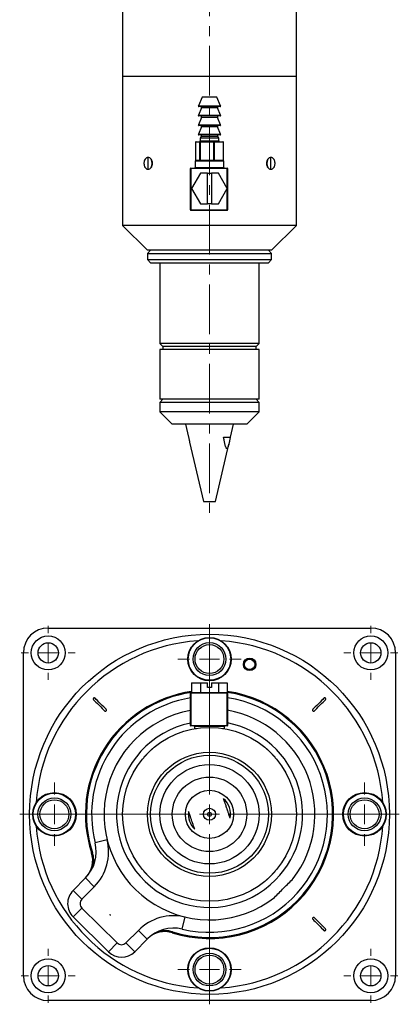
# Model space of a CAD drawing. Header units: inches. Extents: x 2.6 to 30, y 0.5 to 20.4.
# Tile 2 of 4: x 15.4 to 19.3, y 0.5 to 10.4. Entities that reach past the tile are written whole.
import ezdxf

# ---------------------------------------------------------------- set-up
doc = ezdxf.new("R2010")
doc.units = ezdxf.units.IN
doc.header["$MEASUREMENT"] = 0
doc.linetypes.add('CENTERX2', pattern=[0.8, 0.5, -0.1, 0.1, -0.1])

# ---------------------------------------------------------------- blocks, each defined once
blk = doc.blocks.new('SW_CENTERMARKSYMBOL_9')
at = {"color": 0, "linetype": 'Continuous', "lineweight": 18}
for p, q in [((0, 0.2), (0, 0.31875)), ((0, 0), (0, 0.1)), ((-0.2, 0), (-0.31875, 0)), ((0, 0), (-0.1, 0)), ((0, 0), (0, -0.1)), ((0, 0), (0.1, 0)), ((0.2, 0), (0.31875, 0)), ((0, -0.2), (0, -0.31875))]:
    blk.add_line(p, q, dxfattribs=at)
blk = doc.blocks.new('SW_CENTERMARKSYMBOL_10')
at = {"color": 0, "linetype": 'Continuous', "lineweight": 18}
for p, q in [((0, 0.2), (0, 0.31875)), ((0, 0), (0, 0.1)), ((-0.2, 0), (-0.31875, 0)), ((0, 0), (-0.1, 0)), ((0, 0), (0, -0.1)), ((0, 0), (0.1, 0)), ((0.2, 0), (0.31875, 0)), ((0, -0.2), (0, -0.31875))]:
    blk.add_line(p, q, dxfattribs=at)
blk = doc.blocks.new('SW_CENTERMARKSYMBOL_11')
at = {"color": 0, "linetype": 'Continuous', "lineweight": 18}
for p, q in [((0, 0.2), (0, 0.31875)), ((0, 0), (0, 0.1)), ((-0.2, 0), (-0.31875, 0)), ((0, 0), (-0.1, 0)), ((0, 0), (0, -0.1)), ((0, 0), (0.1, 0)), ((0.2, 0), (0.31875, 0)), ((0, -0.2), (0, -0.31875))]:
    blk.add_line(p, q, dxfattribs=at)
blk = doc.blocks.new('SW_CENTERMARKSYMBOL_12')
at = {"color": 0, "linetype": 'Continuous', "lineweight": 18}
for p, q in [((0, 0.2), (0, 0.31875)), ((0, 0), (0, 0.1)), ((-0.2, 0), (-0.31875, 0)), ((0, 0), (-0.1, 0)), ((0, 0), (0, -0.1)), ((0, 0), (0.1, 0)), ((0.2, 0), (0.31875, 0)), ((0, -0.2), (0, -0.31875))]:
    blk.add_line(p, q, dxfattribs=at)
blk = doc.blocks.new('SW_CENTERMARKSYMBOL_13')
at = {"color": 0, "linetype": 'Continuous', "lineweight": 18}
for p, q in [((0, 0.2), (0, 1.9125)), ((0, 0), (0, 0.1)), ((-0.2, 0), (-1.9125, 0)), ((0, 0), (-0.1, 0)), ((0, 0), (0, -0.1)), ((0, 0), (0.1, 0)), ((0.2, 0), (1.9125, 0)), ((0, -0.2), (0, -1.9125))]:
    blk.add_line(p, q, dxfattribs=at)
blk = doc.blocks.new('SW_CENTERMARKSYMBOL_14')
at = {"color": 0, "linetype": 'Continuous', "lineweight": 18}
for p, q in [((0, 0.2), (0, 0.2715)), ((0, 0), (0, 0.1)), ((-0.2, 0), (-0.2715, 0)), ((0, 0), (-0.1, 0)), ((0, 0), (0, -0.1)), ((0, 0), (0.1, 0)), ((0.2, 0), (0.2715, 0)), ((0, -0.2), (0, -0.2715))]:
    blk.add_line(p, q, dxfattribs=at)
blk = doc.blocks.new('SW_CENTERMARKSYMBOL_15')
at = {"color": 0, "linetype": 'Continuous', "lineweight": 18}
for p, q in [((0, 0.2), (0, 0.2715)), ((0, 0), (0, 0.1)), ((-0.2, 0), (-0.2715, 0)), ((0, 0), (-0.1, 0)), ((0, 0), (0, -0.1)), ((0, 0), (0.1, 0)), ((0.2, 0), (0.2715, 0)), ((0, -0.2), (0, -0.2715))]:
    blk.add_line(p, q, dxfattribs=at)
blk = doc.blocks.new('SW_CENTERMARKSYMBOL_16')
at = {"color": 0, "linetype": 'Continuous', "lineweight": 18}
for p, q in [((0, 0.2), (0, 0.2715)), ((0, 0), (0, 0.1)), ((-0.2, 0), (-0.2715, 0)), ((0, 0), (-0.1, 0)), ((0, 0), (0, -0.1)), ((0, 0), (0.1, 0)), ((0.2, 0), (0.2715, 0)), ((0, -0.2), (0, -0.2715))]:
    blk.add_line(p, q, dxfattribs=at)
blk = doc.blocks.new('SW_CENTERMARKSYMBOL_17')
at = {"color": 0, "linetype": 'Continuous', "lineweight": 18}
for p, q in [((0, 0.2), (0, 0.2715)), ((0, 0), (0, 0.1)), ((-0.2, 0), (-0.2715, 0)), ((0, 0), (-0.1, 0)), ((0, 0), (0, -0.1)), ((0, 0), (0.1, 0)), ((0.2, 0), (0.2715, 0)), ((0, -0.2), (0, -0.2715))]:
    blk.add_line(p, q, dxfattribs=at)

msp = doc.modelspace()

# ---------------------------------------------------------------- linework, layer by layer
at = {"color": 7, "linetype": 'CENTERX2', "lineweight": 18}
msp.add_line((17.3377, 14.9802), (17.3377, 5.4544), dxfattribs=at)
at = {"color": 7, "linetype": 'Continuous', "lineweight": 25}
for p, q in [((16.4627, 11.4695), (16.4627, 9.8733)), ((18.2127, 9.8733), (18.2127, 11.4695)), ((16.4627, 9.8733), (16.4627, 8.3733)), ((18.2127, 8.3733), (18.2127, 9.8733)), ((17.2627, 9.6653), (17.2255, 9.5772)), ((17.2878, 9.6653), (17.2627, 9.6653)), ((17.4127, 9.6653), (17.2878, 9.6653)), ((17.45, 9.5772), (17.4127, 9.6653)), ((17.2568, 9.5564), (17.2255, 9.4822)), ((17.2661, 9.5703), (17.2301, 9.5703)), ((17.4454, 9.5703), (17.2661, 9.5703)), ((17.45, 9.4822), (17.4186, 9.5564)), ((17.2568, 9.4614), (17.2255, 9.3872)), ((17.2661, 9.4753), (17.2301, 9.4753)), ((17.4454, 9.4753), (17.2661, 9.4753)), ((17.45, 9.3872), (17.4186, 9.4614)), ((17.2568, 9.3664), (17.2255, 9.2922)), ((17.2661, 9.3803), (17.2301, 9.3803)), ((17.4454, 9.3803), (17.2661, 9.3803)), ((17.45, 9.2922), (17.4186, 9.3664)), ((17.2661, 9.2853), (17.2301, 9.2853)), ((17.2541, 9.2703), (17.244, 9.2526)), ((17.244, 9.2526), (17.244, 9.2253)), ((17.2753, 9.2526), (17.244, 9.2526)), ((17.4454, 9.2853), (17.2661, 9.2853)), ((17.4315, 9.2526), (17.2753, 9.2526)), ((17.4315, 9.2526), (17.4213, 9.2703)), ((17.4315, 9.2253), (17.4315, 9.2526)), ((17.1971, 9.2103), (17.1971, 9.0303)), ((17.1973, 9.2103), (17.1973, 9.0303)), ((17.2407, 9.2103), (17.1973, 9.2103)), ((17.2021, 9.2153), (17.2455, 9.2153)), ((17.2407, 9.0303), (17.2407, 9.2103)), ((17.2445, 9.2103), (17.2407, 9.2103)), ((17.3801, 9.2103), (17.2445, 9.2103)), ((17.2445, 9.2103), (17.2445, 9.0303)), ((17.2455, 9.2153), (17.3812, 9.2153)), ((17.3801, 9.0303), (17.3801, 9.2103)), ((17.3849, 9.2103), (17.3801, 9.2103)), ((17.3812, 9.2153), (17.4734, 9.2153)), ((17.3849, 9.2103), (17.3849, 9.0303)), ((17.4771, 9.2103), (17.3849, 9.2103)), ((17.4771, 9.0303), (17.4771, 9.2103)), ((17.4784, 9.0303), (17.4784, 9.2103)), ((16.719, 8.9392), (16.719, 9.0573)), ((17.1937, 9.0203), (17.1937, 8.9553)), ((17.1973, 9.0303), (17.2407, 9.0303)), ((17.1987, 9.0253), (17.3377, 9.0253)), ((17.2445, 9.0303), (17.2407, 9.0303)), ((17.2445, 9.0303), (17.3801, 9.0303)), ((17.3377, 9.0253), (17.4767, 9.0253)), ((17.3849, 9.0303), (17.3801, 9.0303)), ((17.3849, 9.0303), (17.4771, 9.0303)), ((17.4817, 8.9553), (17.4817, 9.0203)), ((17.9564, 8.9392), (17.9564, 9.0573)), ((17.1452, 8.5303), (17.1452, 8.9453)), ((17.1452, 8.9453), (17.1502, 8.9453)), ((17.1502, 8.9453), (17.1502, 8.9503)), ((17.1502, 8.9503), (17.5152, 8.9503)), ((17.1502, 8.9453), (17.1502, 8.5303)), ((17.5152, 8.9453), (17.1502, 8.9453)), ((17.5152, 8.9453), (17.5152, 8.9503)), ((17.5152, 8.7478), (17.5152, 8.9453)), ((17.5152, 8.9453), (17.5202, 8.9453)), ((17.5202, 8.9453), (17.5202, 8.5303)), ((17.2474, 8.9008), (17.1576, 8.7453)), ((17.3177, 8.9008), (17.2474, 8.9008)), ((17.3177, 8.5898), (17.3177, 8.9008)), ((17.3177, 8.9008), (17.3577, 8.9008)), ((17.3577, 8.9008), (17.3577, 8.5898)), ((17.4269, 8.9008), (17.3577, 8.9008)), ((17.5167, 8.7453), (17.4269, 8.9008)), ((17.1576, 8.7453), (17.2474, 8.5898)), ((17.4269, 8.5898), (17.5167, 8.7453)), ((17.5152, 8.5303), (17.5152, 8.7427)), ((17.1452, 8.5303), (17.1502, 8.5303)), ((17.1502, 8.5303), (17.5152, 8.5303)), ((17.1502, 8.5253), (17.1502, 8.5303)), ((17.5152, 8.5253), (17.1502, 8.5253)), ((17.2474, 8.5898), (17.3177, 8.5898)), ((17.3577, 8.5898), (17.3177, 8.5898)), ((17.3577, 8.5898), (17.4269, 8.5898)), ((17.5152, 8.5303), (17.5202, 8.5303)), ((17.5152, 8.5253), (17.5152, 8.5303)), ((16.4627, 8.3733), (16.7127, 8.1233)), ((16.719, 8.3733), (16.4627, 8.3733)), ((18.2127, 8.3733), (16.719, 8.3733)), ((17.9627, 8.1233), (18.2127, 8.3733)), ((16.744, 8.1233), (16.7127, 8.092)), ((16.8958, 8.1233), (16.7127, 8.1233)), ((16.7127, 8.092), (16.7127, 8.0295)), ((16.7127, 8.092), (17.9627, 8.092)), ((16.7127, 8.0295), (16.744, 7.9983)), ((16.7127, 8.0295), (17.9627, 8.0295)), ((17.9627, 8.1233), (16.8958, 8.1233)), ((17.9627, 8.092), (17.9315, 8.1233)), ((17.9315, 7.9983), (17.9627, 8.0295)), ((17.9627, 8.0295), (17.9627, 8.092)), ((16.744, 7.9983), (17.9315, 7.9983)), ((16.8377, 7.9983), (16.8377, 7.1858)), ((17.8377, 7.1858), (17.8377, 7.9983)), ((16.8377, 7.1858), (16.869, 7.1545)), ((17.8377, 7.1858), (16.8377, 7.1858)), ((16.869, 7.1545), (16.869, 7.1233)), ((17.8065, 7.1545), (16.869, 7.1545)), ((17.8065, 7.1545), (17.8377, 7.1858)), ((17.8065, 7.1233), (17.8065, 7.1545)), ((16.8377, 7.1233), (16.8377, 6.6233)), ((17.8377, 7.1233), (16.8377, 7.1233)), ((17.8377, 6.6233), (17.8377, 7.1233)), ((16.869, 6.6233), (16.8377, 6.592)), ((17.8377, 6.6233), (16.8377, 6.6233)), ((16.8377, 6.592), (16.8377, 6.4983)), ((17.0644, 6.592), (16.8377, 6.592)), ((17.8377, 6.592), (17.0644, 6.592)), ((17.8377, 6.592), (17.8065, 6.6233)), ((17.8377, 6.4983), (17.8377, 6.592)), ((16.8377, 6.4983), (16.9627, 6.3733)), ((17.8377, 6.4983), (16.8377, 6.4983)), ((17.7127, 6.3733), (17.8377, 6.4983)), ((17.7127, 6.3733), (16.9627, 6.3733)), ((17.0952, 6.3733), (17.1258, 6.2423)), ((17.5496, 6.2423), (17.5802, 6.3733)), ((17.1258, 6.2423), (17.1277, 6.2423)), ((17.1373, 6.1932), (17.2775, 5.5933)), ((17.398, 5.5933), (17.5334, 6.1728)), ((17.4801, 6.2423), (17.5496, 6.2423)), ((17.2775, 5.5933), (17.398, 5.5933)), ((15.7127, 4.3211), (18.9627, 4.3211)), ((15.4627, 0.8211), (15.4627, 4.0711)), ((19.2127, 4.0711), (19.2127, 0.8211)), ((17.1576, 3.7711), (17.1576, 3.6711)), ((17.1576, 3.7711), (17.2474, 3.7711)), ((17.2474, 3.7711), (17.2474, 3.6711)), ((17.2474, 3.7711), (17.3177, 3.7711)), ((17.3177, 3.7211), (17.3177, 3.7711)), ((17.3577, 3.7711), (17.4269, 3.7711)), ((17.3577, 3.7711), (17.3577, 3.7211)), ((17.4269, 3.7711), (17.4269, 3.6711)), ((17.4269, 3.7711), (17.5167, 3.7711)), ((17.5167, 3.7711), (17.5167, 3.6709)), ((17.1502, 3.6661), (17.1502, 3.6711)), ((17.1502, 3.6711), (17.5152, 3.6711)), ((17.3577, 3.7211), (17.3177, 3.7211)), ((17.5152, 3.6661), (17.5152, 3.6711)), ((17.1452, 3.3411), (17.1452, 3.6661)), ((17.1452, 3.6661), (17.1502, 3.6661)), ((17.1502, 3.6661), (17.1502, 3.3411)), ((17.5152, 3.6661), (17.1502, 3.6661)), ((17.5152, 3.3411), (17.5152, 3.6661)), ((17.5152, 3.6661), (17.5202, 3.6661)), ((17.5202, 3.6661), (17.5202, 3.3411)), ((17.1502, 3.3411), (17.1452, 3.3411)), ((17.1502, 3.3411), (17.5152, 3.3411)), ((17.1502, 3.3361), (17.1502, 3.3411)), ((17.5152, 3.3361), (17.1502, 3.3361)), ((17.1877, 3.3311), (17.1877, 3.3111)), ((17.4877, 3.3111), (17.4877, 3.3311)), ((17.5202, 3.3411), (17.5152, 3.3411)), ((17.5152, 3.3361), (17.5152, 3.3411)), ((16.7637, 3.1066), (16.7608, 3.1066)), ((17.9147, 3.1066), (17.9121, 3.1066)), ((16.6772, 3.0231), (16.6772, 3.0205)), ((17.9982, 3.0202), (17.9982, 3.0231)), ((16.3066, 2.1899), (16.1853, 2.1597)), ((16.1585, 2.0628), (16.149, 2.0597)), ((15.9627, 1.6791), (16.0879, 1.8055)), ((16.1767, 1.7175), (16.0879, 1.8055)), ((16.6772, 1.8717), (16.6772, 1.8692)), ((16.7608, 1.7857), (16.7632, 1.7857)), ((17.9123, 1.7857), (17.9147, 1.7857)), ((17.9982, 1.8692), (17.9982, 1.8718)), ((16.1767, 1.7175), (16.0516, 1.5911)), ((16.0516, 1.5911), (15.9627, 1.6791)), ((16.052, 1.5027), (15.9641, 1.4139)), ((16.052, 1.5027), (16.4073, 1.151)), ((16.3194, 1.0621), (15.9641, 1.4139)), ((16.3391, 1.4268), (16.3359, 1.4414)), ((17.063, 1.2909), (17.0919, 1.4125)), ((16.4957, 1.1514), (16.6209, 1.2778)), ((16.7097, 1.1899), (16.5846, 1.0635)), ((16.7097, 1.1899), (16.6209, 1.2778)), ((16.9633, 1.2535), (16.9663, 1.2631)), ((16.3194, 1.0621), (16.4073, 1.151)), ((16.5846, 1.0635), (16.4957, 1.1514)), ((18.9627, 0.5711), (15.7127, 0.5711))]:
    msp.add_line(p, q, dxfattribs=at)
at = {"color": 8, "linetype": 'Continuous', "lineweight": 25}
for p, q in [((18.2127, 9.8733), (16.4627, 9.8733)), ((17.2255, 9.5772), (17.45, 9.5772)), ((17.2839, 9.5564), (17.2568, 9.5564)), ((17.4186, 9.5564), (17.2839, 9.5564)), ((17.2255, 9.4822), (17.45, 9.4822)), ((17.2839, 9.4614), (17.2568, 9.4614)), ((17.4186, 9.4614), (17.2839, 9.4614)), ((17.2255, 9.3872), (17.45, 9.3872)), ((17.2839, 9.3664), (17.2568, 9.3664)), ((17.4186, 9.3664), (17.2839, 9.3664)), ((17.2255, 9.2922), (17.45, 9.2922)), ((17.244, 9.2253), (17.4315, 9.2253)), ((17.2821, 9.2703), (17.2541, 9.2703)), ((17.4213, 9.2703), (17.2821, 9.2703)), ((17.1973, 9.2103), (17.1971, 9.2103)), ((17.4784, 9.2103), (17.4771, 9.2103)), ((17.3377, 9.0203), (17.1937, 9.0203)), ((17.1973, 9.0303), (17.1971, 9.0303)), ((17.4817, 9.0203), (17.3377, 9.0203)), ((17.4784, 9.0303), (17.4771, 9.0303)), ((17.1937, 8.9553), (17.4817, 8.9553)), ((17.4877, 3.3311), (17.1877, 3.3311)), ((17.1877, 3.3111), (17.2058, 3.3111)), ((17.4696, 3.3111), (17.4877, 3.3111))]:
    msp.add_line(p, q, dxfattribs=at)
at = {"color": 7, "linetype": 'Continuous', "lineweight": 25, "flags": 128}
for points in [[(16.719, 9.0573), (16.703, 9.0528), (16.6895, 9.04), (16.6804, 9.0209), (16.6772, 8.9983), (16.6804, 8.9757), (16.6895, 8.9565), (16.703, 8.9437), (16.719, 8.9392)], [(16.719, 8.9392), (16.735, 8.9437), (16.7485, 8.9565), (16.7576, 8.9757), (16.7608, 8.9983), (16.7576, 9.0209), (16.7485, 9.04), (16.735, 9.0528), (16.719, 9.0573)], [(17.9564, 9.0573), (17.9405, 9.0528), (17.9269, 9.04), (17.9179, 9.0209), (17.9147, 8.9983), (17.9179, 8.9757), (17.9269, 8.9565), (17.9405, 8.9437), (17.9564, 8.9392)], [(17.9564, 8.9392), (17.9724, 8.9437), (17.986, 8.9565), (17.995, 8.9757), (17.9982, 8.9983), (17.995, 9.0209), (17.986, 9.04), (17.9724, 9.0528), (17.9564, 9.0573)], [(16.1693, 3.599), (16.1725, 3.5958), (16.1807, 3.5876), (16.193, 3.5753), (16.2083, 3.5601), (16.2251, 3.5432), (16.242, 3.5264), (16.2572, 3.5111), (16.2695, 3.4988), (16.2777, 3.4906), (16.2809, 3.4874)], [(16.2965, 3.503), (16.2932, 3.5062), (16.2851, 3.5144), (16.2728, 3.5267), (16.2575, 3.5419), (16.2406, 3.5588), (16.2238, 3.5756), (16.2085, 3.5909), (16.1962, 3.6032), (16.1881, 3.6113), (16.1848, 3.6146)], [(18.4906, 3.6146), (18.4874, 3.6113), (18.4792, 3.6032), (18.4669, 3.5909), (18.4516, 3.5756), (18.4348, 3.5588), (18.4179, 3.5419), (18.4027, 3.5266), (18.3904, 3.5143), (18.3822, 3.5062), (18.379, 3.503)], [(18.3945, 3.4874), (18.3978, 3.4907), (18.4059, 3.4988), (18.4182, 3.5111), (18.4335, 3.5264), (18.4504, 3.5432), (18.4672, 3.5601), (18.4825, 3.5754), (18.4948, 3.5876), (18.5029, 3.5958), (18.5062, 3.599)], [(16.719, 3.0649), (16.735, 3.0808), (16.7485, 3.0944), (16.7576, 3.1034), (16.7608, 3.1066)], [(17.9147, 3.1066), (17.9179, 3.1034), (17.9269, 3.0944), (17.9405, 3.0808), (17.9564, 3.0649)], [(16.6772, 3.0231), (16.6804, 3.0263), (16.6895, 3.0353), (16.703, 3.0489), (16.719, 3.0649)], [(17.9564, 3.0649), (17.9724, 3.0489), (17.986, 3.0353), (17.995, 3.0263), (17.9982, 3.0231)], [(16.719, 1.8274), (16.703, 1.8434), (16.6895, 1.8569), (16.6804, 1.866), (16.6772, 1.8692)], [(16.7608, 1.7857), (16.7576, 1.7888), (16.7485, 1.7979), (16.735, 1.8114), (16.719, 1.8274)], [(17.9564, 1.8274), (17.9405, 1.8114), (17.9269, 1.7979), (17.9179, 1.7888), (17.9147, 1.7857)], [(17.9982, 1.8692), (17.995, 1.866), (17.986, 1.8569), (17.9724, 1.8434), (17.9564, 1.8274)], [(18.379, 1.3893), (18.3822, 1.3861), (18.3904, 1.3779), (18.4027, 1.3656), (18.418, 1.3503), (18.4348, 1.3335), (18.4517, 1.3166), (18.4669, 1.3014), (18.4792, 1.2891), (18.4874, 1.2809), (18.4906, 1.2777)], [(18.5062, 1.2932), (18.5029, 1.2965), (18.4948, 1.3047), (18.4825, 1.3169), (18.4672, 1.3322), (18.4503, 1.3491), (18.4335, 1.3659), (18.4182, 1.3812), (18.4059, 1.3935), (18.3978, 1.4016), (18.3945, 1.4049)]]:
    msp.add_lwpolyline(points, dxfattribs=at)
at = {"color": 7, "linetype": 'Continuous', "lineweight": 25}
for centre, radius in [((17.3377, 2.4461), 1.8125), ((15.7127, 4.0711), 0.1715), ((15.7127, 4.0711), 0.1025), ((17.3377, 4.0086), 0.2188), ((17.3377, 4.0086), 0.2138), ((17.3377, 4.0086), 0.1654), ((18.9627, 4.0711), 0.1715), ((18.9627, 4.0711), 0.1025), ((17.3377, 4.0086), 0.1457), ((17.7421, 3.9554), 0.0625), ((17.7421, 3.9554), 0.0525), ((17.3377, 2.4461), 0.875), ((17.3377, 2.4461), 0.625), ((17.3377, 2.4461), 0.5937), ((17.3377, 2.4461), 0.5), ((17.3377, 2.4461), 0.375), ((17.3377, 2.4461), 0.2425), ((15.7752, 2.4461), 0.2187), ((15.7752, 2.4461), 0.2137), ((15.7752, 2.4461), 0.1654), ((15.7752, 2.4461), 0.1457), ((18.9002, 2.4461), 0.2188), ((18.9002, 2.4461), 0.2138), ((18.9002, 2.4461), 0.1654), ((18.9002, 2.4461), 0.1457), ((17.3377, 2.4461), 0.0603), ((17.3377, 2.4461), 0.02), ((17.3377, 0.8836), 0.2187), ((17.3377, 0.8836), 0.2137), ((15.7127, 0.8211), 0.1715), ((17.3377, 0.8836), 0.1654), ((17.3377, 0.8836), 0.1457), ((18.9627, 0.8211), 0.1715), ((15.7127, 0.8211), 0.1025), ((18.9627, 0.8211), 0.1025)]:
    msp.add_circle(centre, radius, dxfattribs=at)
for centre, radius, start, end in [((17.2301, 9.5753), 0.005, 157.07233, 270), ((17.2476, 9.5603), 0.01, 337.07233, 90), ((17.4278, 9.5603), 0.01, 90, 202.92767), ((17.4454, 9.5753), 0.005, 270, 22.92767), ((17.2301, 9.4803), 0.005, 157.07233, 270), ((17.2476, 9.4653), 0.01, 337.07233, 90), ((17.4278, 9.4653), 0.01, 90, 202.92767), ((17.4454, 9.4803), 0.005, 270, 22.92767), ((17.2301, 9.3853), 0.005, 157.07233, 270), ((17.2476, 9.3703), 0.01, 337.07233, 90), ((17.4278, 9.3703), 0.01, 90, 202.92767), ((17.4454, 9.3853), 0.005, 270, 22.92767), ((17.2301, 9.2903), 0.005, 157.07233, 270), ((17.234, 9.2253), 0.01, 270, 0), ((17.2455, 9.2753), 0.01, 330.14193, 90), ((17.43, 9.2753), 0.01, 90, 209.85807), ((17.4415, 9.2253), 0.01, 180, 270), ((17.4454, 9.2903), 0.005, 270, 22.92767), ((17.2021, 9.2103), 0.005, 90, 180), ((17.2022, 9.2104), 0.00488, 91.51866, 181.44212), ((17.2456, 9.2104), 0.00488, 91.51866, 181.44212), ((17.2514, 9.2115), 0.00701, 147.16824, 189.83975), ((17.387, 9.2115), 0.00701, 147.16824, 189.83975), ((17.3804, 9.2108), 0.00451, 352.94141, 80.52181), ((17.4734, 9.2103), 0.005, 0, 90), ((17.4727, 9.2108), 0.00451, 352.94141, 80.52181), ((17.1987, 9.0203), 0.005, 90, 180), ((17.2021, 9.0303), 0.005, 180, 270), ((17.2022, 9.0301), 0.00488, 178.55788, 268.48134), ((17.2456, 9.0301), 0.00488, 178.55788, 268.48134), ((17.2514, 9.0291), 0.00701, 170.16025, 212.83176), ((17.387, 9.0291), 0.00701, 170.16025, 212.83176), ((17.3804, 9.0297), 0.00451, 279.47819, 7.05859), ((17.4734, 9.0303), 0.005, 270, 0), ((17.4727, 9.0297), 0.00451, 279.47819, 7.05859), ((17.4767, 9.0203), 0.005, 0, 90), ((17.1502, 8.9453), 0.005, 90, 180), ((17.1887, 8.9553), 0.005, 270, 0), ((17.4867, 8.9553), 0.005, 180, 270), ((17.5152, 8.9453), 0.005, 0, 90), ((17.1502, 8.5303), 0.005, 180, 270), ((17.5152, 8.5303), 0.005, 270, 0), ((15.7127, 4.0711), 0.25, 90, 180), ((18.9627, 4.0711), 0.25, 0, 90), ((17.3377, 2.4461), 1.75, 93.9048, 176.0952), ((17.3377, 2.4461), 1.75, 3.9048, 86.0952), ((17.3377, 2.4461), 1.25, 98.28555, 198.00951), ((17.3377, 2.4461), 1.24, 98.35284, 198.00951), ((17.3377, 2.4461), 1.25, 252.56874, 81.76793), ((17.3377, 2.4461), 1.24, 252.56874, 81.70108), ((17.1502, 3.6661), 0.005, 90, 180), ((17.5152, 3.6661), 0.005, 0, 90), ((17.3377, 2.4461), 1.1875, 99.32911, 193.95687), ((17.3377, 2.4461), 1.1875, 256.62137, 81.15951), ((17.3377, 2.4461), 1.0625, 100.43829, 308.03688), ((17.3377, 2.4461), 1.0625, 322.54137, 80.10956), ((17.3377, 2.4461), 0.9375, 101.84901, 315.28912), ((17.1502, 3.3411), 0.005, 180, 270), ((17.1827, 3.3311), 0.005, 0, 90), ((17.1927, 3.3111), 0.005, 180, 214.10833), ((17.4827, 3.3111), 0.005, 325.89167, 0), ((17.4927, 3.3311), 0.005, 90, 180), ((17.5152, 3.3411), 0.005, 270, 0), ((17.3377, 2.4461), 0.9375, 315.28912, 78.77475), ((17.3377, 2.4461), 0.2119, 349.71155, 47.77763), ((17.3377, 2.4461), 0.2119, 172.30212, 225.18706), ((17.3377, 2.4461), 1.75, 183.9048, 266.0952), ((17.3377, 2.4461), 1.75, 273.9048, 356.0952), ((15.8214, 2.0693), 0.5, 315.28912, 13.95687), ((15.8214, 2.0693), 0.375, 315.28912, 13.95687), ((15.9112, 1.9824), 0.25, 316.7822, 18.00951), ((15.9112, 1.9824), 0.26, 343.95587, 18.00951), ((16.096, 1.5471), 0.1875, 135.28912, 225.28912), ((16.096, 1.5471), 0.0625, 135.28912, 225.28912), ((16.9762, 0.926), 0.5, 76.62137, 135.28912), ((16.9762, 0.926), 0.375, 76.62137, 135.28912), ((16.8884, 1.015), 0.25, 72.56874, 133.79605), ((16.8884, 1.015), 0.26, 72.56874, 106.62237), ((16.4513, 1.1954), 0.0625, 225.28912, 315.28912), ((16.4513, 1.1954), 0.1875, 225.28912, 315.28912), ((15.7127, 0.8211), 0.25, 180, 270), ((18.9627, 0.8211), 0.25, 270, 0)]:
    msp.add_arc(centre, radius, start, end, dxfattribs=at)
for points, knots in [([(16.719, 9.0573), (16.7162, 9.0573), (16.7134, 9.0569), (16.7081, 9.0555), (16.7054, 9.0544), (16.7004, 9.0515), (16.698, 9.0497), (16.6935, 9.0455), (16.6914, 9.0431), (16.6856, 9.035), (16.6825, 9.0285), (16.6794, 9.0176), (16.6786, 9.0139), (16.6775, 9.0062), (16.6773, 9.0023), (16.6772, 8.9905), (16.6783, 8.9826), (16.6825, 8.9682), (16.6856, 8.9616), (16.6933, 8.9507), (16.6979, 8.9464), (16.7054, 8.9421), (16.708, 8.941), (16.7134, 8.9396), (16.7162, 8.9392), (16.719, 8.9392)], [0, 0, 0, 0, 0.0625, 0.0625, 0.125, 0.125, 0.1875, 0.1875, 0.25, 0.25, 0.375, 0.375, 0.4375, 0.4375, 0.5, 0.5, 0.625, 0.625, 0.75, 0.75, 0.875, 0.875, 0.9375, 0.9375, 1, 1, 1, 1]), ([(16.719, 8.9392), (16.7246, 8.9392), (16.7302, 8.9407), (16.7408, 8.9464), (16.7458, 8.9507), (16.7522, 8.9588), (16.7541, 8.9618), (16.7575, 8.9683), (16.759, 8.9717), (16.7613, 8.9789), (16.7623, 8.9827), (16.7635, 8.9904), (16.7638, 8.9943), (16.7638, 9.0061), (16.7625, 9.014), (16.759, 9.0248), (16.7575, 9.0282), (16.7541, 9.0347), (16.7522, 9.0377), (16.7458, 9.0458), (16.7408, 9.0501), (16.7302, 9.0558), (16.7246, 9.0573), (16.719, 9.0573)], [0, 0, 0, 0, 0.125, 0.125, 0.25, 0.25, 0.3125, 0.3125, 0.375, 0.375, 0.4375, 0.4375, 0.5, 0.5, 0.625, 0.625, 0.6875, 0.6875, 0.75, 0.75, 0.875, 0.875, 1, 1, 1, 1]), ([(17.9564, 9.0573), (17.9537, 9.0573), (17.9508, 9.0569), (17.9453, 9.0555), (17.9426, 9.0544), (17.9373, 9.0515), (17.9347, 9.0497), (17.9298, 9.0455), (17.9275, 9.0431), (17.9211, 9.035), (17.9177, 9.0285), (17.9141, 9.0176), (17.9132, 9.0139), (17.912, 9.0062), (17.9117, 9.0023), (17.9116, 8.9905), (17.9129, 8.9826), (17.9176, 8.9682), (17.9211, 8.9616), (17.9296, 8.9507), (17.9346, 8.9464), (17.9426, 8.9421), (17.9453, 8.941), (17.9508, 8.9396), (17.9537, 8.9392), (17.9564, 8.9392)], [0, 0, 0, 0, 0.0625, 0.0625, 0.125, 0.125, 0.1875, 0.1875, 0.25, 0.25, 0.375, 0.375, 0.4375, 0.4375, 0.5, 0.5, 0.625, 0.625, 0.75, 0.75, 0.875, 0.875, 0.9375, 0.9375, 1, 1, 1, 1]), ([(17.9564, 8.9392), (17.962, 8.9392), (17.9675, 8.9407), (17.9775, 8.9464), (17.9822, 8.9507), (17.9879, 8.9588), (17.9897, 8.9618), (17.9927, 8.9683), (17.994, 8.9717), (17.9961, 8.9789), (17.9969, 8.9827), (17.9979, 8.9904), (17.9982, 8.9943), (17.9982, 9.0061), (17.9971, 9.014), (17.994, 9.0248), (17.9927, 9.0282), (17.9897, 9.0347), (17.9879, 9.0377), (17.9822, 9.0458), (17.9776, 9.0501), (17.9675, 9.0558), (17.962, 9.0573), (17.9564, 9.0573)], [0, 0, 0, 0, 0.125, 0.125, 0.25, 0.25, 0.3125, 0.3125, 0.375, 0.375, 0.4375, 0.4375, 0.5, 0.5, 0.625, 0.625, 0.6875, 0.6875, 0.75, 0.75, 0.875, 0.875, 1, 1, 1, 1]), ([(17.1277, 6.2423), (17.1284, 6.2384), (17.1297, 6.2306), (17.1317, 6.2197), (17.1334, 6.2112), (17.1347, 6.205), (17.1359, 6.1994), (17.1368, 6.1956), (17.1374, 6.1932)], [0, 0, 0, 0, 0.229974, 0.460089, 0.652206, 0.748316, 0.844336, 1, 1, 1, 1]), ([(17.5462, 6.2423), (17.5444, 6.2305), (17.5425, 6.2188), (17.5383, 6.1959), (17.5361, 6.1846), (17.5323, 6.1682), (17.531, 6.1629), (17.5281, 6.1528), (17.5266, 6.148), (17.5233, 6.1394), (17.5215, 6.1356), (17.5185, 6.1314), (17.5175, 6.1303), (17.5154, 6.1287), (17.5143, 6.1283), (17.5111, 6.1283), (17.5089, 6.1299), (17.505, 6.1353), (17.5032, 6.1391), (17.4998, 6.1476), (17.4983, 6.1525), (17.4955, 6.1625), (17.4941, 6.1677), (17.4904, 6.1838), (17.4881, 6.1952), (17.4839, 6.2184), (17.482, 6.2303), (17.4801, 6.2423)], [0, 0, 0, 0, 0.125, 0.125, 0.25, 0.25, 0.3125, 0.3125, 0.375, 0.375, 0.4375, 0.4375, 0.46875, 0.46875, 0.5, 0.5, 0.5625, 0.5625, 0.625, 0.625, 0.6875, 0.6875, 0.75, 0.75, 0.875, 0.875, 1, 1, 1, 1]), ([(16.1693, 3.6146), (16.1685, 3.6136), (16.1669, 3.6117), (16.1659, 3.608), (16.1661, 3.6043), (16.1674, 3.601), (16.169, 3.5994), (16.1697, 3.5987)], [0, 0, 0, 0, 0.207918, 0.415829, 0.623793, 0.831866, 1, 1, 1, 1]), ([(16.1851, 3.6142), (16.185, 3.6144), (16.1842, 3.6155), (16.1817, 3.6169), (16.1782, 3.618), (16.1744, 3.6177), (16.1714, 3.6164), (16.1698, 3.6151), (16.1693, 3.6146)], [0, 0, 0, 0, 0.031567, 0.241074, 0.450541, 0.659899, 0.86913, 1, 1, 1, 1]), ([(18.5062, 3.6146), (18.5052, 3.6154), (18.5033, 3.617), (18.4996, 3.618), (18.4959, 3.6177), (18.4926, 3.6164), (18.491, 3.6148), (18.4903, 3.6141)], [0, 0, 0, 0, 0.207918, 0.415829, 0.623793, 0.831866, 1, 1, 1, 1]), ([(18.5058, 3.5988), (18.506, 3.5989), (18.5071, 3.5997), (18.5085, 3.6021), (18.5096, 3.6057), (18.5093, 3.6095), (18.508, 3.6125), (18.5067, 3.614), (18.5062, 3.6146)], [0, 0, 0, 0, 0.031567, 0.241074, 0.450541, 0.659899, 0.86913, 1, 1, 1, 1]), ([(16.2807, 3.4878), (16.2808, 3.4876), (16.2816, 3.4864), (16.284, 3.4851), (16.2876, 3.484), (16.2913, 3.4843), (16.2944, 3.4855), (16.2959, 3.4869), (16.2965, 3.4874)], [0, 0, 0, 0, 0.031569, 0.241074, 0.450544, 0.659901, 0.869131, 1, 1, 1, 1]), ([(16.2965, 3.4874), (16.2973, 3.4883), (16.2988, 3.4903), (16.2998, 3.4939), (16.2996, 3.4977), (16.2983, 3.501), (16.2967, 3.5026), (16.296, 3.5033)], [0, 0, 0, 0, 0.2079172, 0.4158319, 0.6237915, 0.8318692, 1, 1, 1, 1]), ([(18.3794, 3.5032), (18.3792, 3.5031), (18.378, 3.5023), (18.3766, 3.4999), (18.3756, 3.4963), (18.3759, 3.4925), (18.3771, 3.4895), (18.3785, 3.488), (18.379, 3.4874)], [0, 0, 0, 0, 0.031569, 0.241074, 0.450544, 0.659901, 0.869131, 1, 1, 1, 1]), ([(18.379, 3.4874), (18.3799, 3.4866), (18.3819, 3.485), (18.3855, 3.484), (18.3893, 3.4843), (18.3926, 3.4855), (18.3942, 3.4872), (18.3949, 3.4879)], [0, 0, 0, 0, 0.2079172, 0.4158319, 0.6237915, 0.8318692, 1, 1, 1, 1]), ([(17.5462, 2.4083), (17.5444, 2.4137), (17.5425, 2.4193), (17.5383, 2.4315), (17.5361, 2.4381), (17.5323, 2.4492), (17.531, 2.4531), (17.5281, 2.4615), (17.5266, 2.4661), (17.5233, 2.4758), (17.5215, 2.4811), (17.5185, 2.4898), (17.5175, 2.4928), (17.5154, 2.4991), (17.5143, 2.5023), (17.5111, 2.5118), (17.5089, 2.5181), (17.505, 2.5298), (17.5032, 2.5352), (17.4998, 2.545), (17.4983, 2.5495), (17.4955, 2.5579), (17.4941, 2.5618), (17.4904, 2.5728), (17.4881, 2.5794), (17.4839, 2.5918), (17.482, 2.5976), (17.4801, 2.6031)], [0, 0, 0, 0, 0.125, 0.125, 0.25, 0.25, 0.3125, 0.3125, 0.375, 0.375, 0.4375, 0.4375, 0.46875, 0.46875, 0.5, 0.5, 0.5625, 0.5625, 0.625, 0.625, 0.6875, 0.6875, 0.75, 0.75, 0.875, 0.875, 1, 1, 1, 1]), ([(17.1884, 2.2958), (17.1866, 2.3009), (17.1848, 2.3063), (17.1809, 2.3178), (17.1788, 2.324), (17.1741, 2.3378), (17.1715, 2.3455), (17.167, 2.3589), (17.1653, 2.3638), (17.1618, 2.3741), (17.1599, 2.3797), (17.1562, 2.3907), (17.1543, 2.3962), (17.1508, 2.4066), (17.1491, 2.4114), (17.1461, 2.4204), (17.1447, 2.4246), (17.142, 2.4324), (17.1408, 2.436), (17.1373, 2.4463), (17.1352, 2.4525), (17.1313, 2.4641), (17.1295, 2.4694), (17.1277, 2.4745)], [0, 0, 0, 0, 0.125, 0.125, 0.25, 0.25, 0.375, 0.375, 0.4375, 0.4375, 0.5, 0.5, 0.5625, 0.5625, 0.625, 0.625, 0.6875, 0.6875, 0.75, 0.75, 0.875, 0.875, 1, 1, 1, 1]), ([(17.9924, 1.6093), (18.0237, 1.6409), (18.055, 1.6726), (18.1023, 1.7203), (18.118, 1.7362), (18.1496, 1.7681), (18.1655, 1.7841), (18.1811, 1.7999)], [0, 0, 0, 0, 0.5, 0.5, 0.75, 0.75, 1, 1, 1, 1]), ([(18.379, 1.4049), (18.3782, 1.4039), (18.3766, 1.402), (18.3756, 1.3983), (18.3758, 1.3946), (18.3771, 1.3913), (18.3787, 1.3897), (18.3795, 1.389)], [0, 0, 0, 0, 0.2079172, 0.4158319, 0.6237915, 0.8318692, 1, 1, 1, 1]), ([(18.3948, 1.4045), (18.3947, 1.4047), (18.3939, 1.4058), (18.3915, 1.4072), (18.3879, 1.4083), (18.3841, 1.408), (18.3811, 1.4067), (18.3796, 1.4054), (18.379, 1.4049)], [0, 0, 0, 0, 0.031569, 0.241074, 0.450544, 0.659901, 0.869131, 1, 1, 1, 1]), ([(18.5062, 1.2777), (18.507, 1.2786), (18.5085, 1.2806), (18.5095, 1.2842), (18.5093, 1.288), (18.508, 1.2913), (18.5064, 1.2929), (18.5057, 1.2936)], [0, 0, 0, 0, 0.207918, 0.415829, 0.623793, 0.831866, 1, 1, 1, 1]), ([(18.4904, 1.2781), (18.4905, 1.2779), (18.4913, 1.2767), (18.4937, 1.2754), (18.4973, 1.2743), (18.501, 1.2746), (18.5041, 1.2758), (18.5056, 1.2772), (18.5062, 1.2777)], [0, 0, 0, 0, 0.031567, 0.241074, 0.450541, 0.659899, 0.86913, 1, 1, 1, 1])]:
    msp.add_open_spline(points, degree=3, knots=knots, dxfattribs=at)

# ---------------------------------------------------------------- block references
at = {"color": 7, "linetype": 'Continuous', "lineweight": 18}
for name, p in [('SW_CENTERMARKSYMBOL_13', (17.3377, 2.4461)), ('SW_CENTERMARKSYMBOL_17', (15.7127, 4.0711)), ('SW_CENTERMARKSYMBOL_12', (17.3377, 4.0086)), ('SW_CENTERMARKSYMBOL_15', (18.9627, 4.0711)), ('SW_CENTERMARKSYMBOL_11', (15.7752, 2.4461)), ('SW_CENTERMARKSYMBOL_9', (18.9002, 2.4461)), ('SW_CENTERMARKSYMBOL_10', (17.3377, 0.8836)), ('SW_CENTERMARKSYMBOL_16', (15.7127, 0.8211)), ('SW_CENTERMARKSYMBOL_14', (18.9627, 0.8211))]:
    msp.add_blockref(name, p, dxfattribs=at)

doc.saveas('drawing.dxf')
